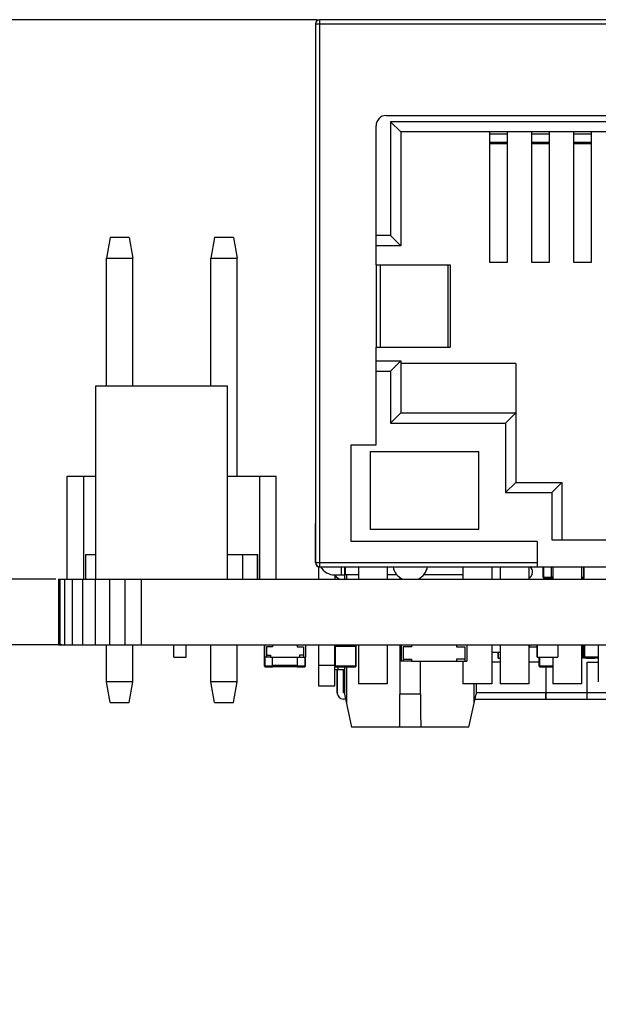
# Model space of a CAD drawing. Header units: inches. Extents: x -29 to 164, y -51 to 83.
# Tile 2 of 164: x 7 to 21, y -51 to -27. Entities that reach past the tile are written whole.
import ezdxf

# ---------------------------------------------------------------- set-up
doc = ezdxf.new("R2010")
doc.units = ezdxf.units.IN
doc.header["$LTSCALE"] = 1.21
doc.header["$MEASUREMENT"] = 0
doc.header["$PDMODE"] = 3
doc.header["$PDSIZE"] = 0.3125
doc.layers.get('0').update_dxf_attribs({"linetype": 'CONTINUOUS'})
doc.layers.get('Defpoints').update_dxf_attribs({"linetype": 'CONTINUOUS'})
doc.layers.add('DIM', color=3, linetype='CONTINUOUS')
doc.styles.get("Standard").update_dxf_attribs({"font": 'txt', "width": 0.8})
doc.dimstyles.get("Standard").update_dxf_attribs({"dimtxt": 0.15625, "dimasz": 0.1875, "dimexe": 0.125, "dimexo": 0.0625, "dimgap": 0.09, "dimtad": 0, "dimtih": 1, "dimtoh": 1, "dimzin": 4, "dimdsep": 46, "dimtxsty": 'STANDARD', "dimblk": '_FILLED', "dimblk1": '_FILLED', "dimblk2": '_FILLED', "dimcen": 0.09, "dimazin": 1, "dimtp": 0.01, "dimtm": 0.01, "dimtfac": 1, "dimtofl": 0, "dimtmove": 0, "dimatfit": 3, "dimldrblk": '_FILLED', "dimfxl": 1, "dimtolj": 1, "dimtzin": 4, "dimarcsym": 0})

# ---------------------------------------------------------------- blocks, each defined once
blk = doc.blocks.new('_FILLED')
at = {"color": 0, "linetype": 'ByBlock'}
blk.add_solid([(0, 0), (-1, 0.167), (-1, -0.167)], dxfattribs=at)
blk = doc.blocks.new('*D22')
at = {"layer": 'Defpoints', "color": 0}
for p in [(7.879, -40.766), (3.213, -42.366), (7.879, -42.366)]:
    blk.add_point(p, dxfattribs=at)
at = {"layer": 'DIM', "color": 0, "lineweight": -2}
for p, q in [((3.213, -38.766), (3.213, -36.766)), ((7.817, -40.766), (3.088, -40.766)), ((7.817, -42.366), (3.088, -42.366)), ((3.213, -44.366), (3.213, -46.366))]:
    blk.add_line(p, q, dxfattribs=at)
at = {"layer": 'DIM', "color": 0, "lineweight": -2, "xscale": 2, "yscale": 2, "zscale": 2}
for p, rotation in [((3.213, -40.766), 270), ((3.213, -42.366), 90)]:
    blk.add_blockref('_FILLED', p, dxfattribs=dict(at, rotation=rotation))
at = {"layer": 'DIM', "color": 0, "insert": (3.213, -48.456), "char_height": 2, "attachment_point": 5, "rotation": 90}
blk.add_mtext('\\A1;1.60', dxfattribs=at)
blk = doc.blocks.new('*D24')
at = {"layer": 'Defpoints', "color": 0}
for p in [(14.231, -27.166), (-0.911, -42.366), (8.032, -42.366)]:
    blk.add_point(p, dxfattribs=at)
at = {"layer": 'DIM', "color": 0, "lineweight": -2}
for p, q in [((14.168, -27.166), (-1.036, -27.166)), ((-0.911, -29.166), (-0.911, -31.876)), ((-0.911, -40.366), (-0.911, -37.656)), ((7.97, -42.366), (-1.036, -42.366))]:
    blk.add_line(p, q, dxfattribs=at)
at = {"layer": 'DIM', "color": 0, "lineweight": -2, "xscale": 2, "yscale": 2, "zscale": 2}
for p, rotation in [((-0.911, -27.166), 90), ((-0.911, -42.366), 270)]:
    blk.add_blockref('_FILLED', p, dxfattribs=dict(at, rotation=rotation))
at = {"layer": 'DIM', "color": 0, "insert": (-0.911, -34.766), "char_height": 2, "attachment_point": 5, "rotation": 90}
blk.add_mtext('\\A1;15.20', dxfattribs=at)

msp = doc.modelspace()

# ---------------------------------------------------------------- linework, layer by layer
at = {"color": 7, "linetype": 'Continuous'}
for p, q in [((14.127, -27.266), (14.127, -39.416)), ((14.131, -27.266), (14.131, -40.366)), ((14.131, -27.266), (30.171, -27.266)), ((14.231, -27.166), (14.231, -40.366)), ((30.071, -27.166), (14.231, -27.166)), ((15.851, -29.496), (28.251, -29.496)), ((15.951, -29.646), (15.951, -32.411)), ((16.201, -29.896), (15.951, -29.646)), ((28.351, -29.646), (15.951, -29.646)), ((15.601, -33.126), (15.601, -29.746)), ((16.201, -29.896), (16.201, -32.661)), ((28.101, -29.896), (16.201, -29.896)), ((18.37, -30.149), (18.371, -29.896)), ((18.791, -29.896), (18.79, -30.149)), ((19.39, -30.149), (19.391, -29.896)), ((19.811, -29.896), (19.81, -30.149)), ((20.41, -30.149), (20.411, -29.896)), ((20.831, -29.896), (20.83, -30.149)), ((18.369, -33.07), (18.37, -30.149)), ((18.79, -30.149), (18.37, -30.149)), ((18.371, -29.94), (18.791, -29.94)), ((18.79, -30.149), (18.789, -33.07)), ((19.389, -33.07), (19.39, -30.149)), ((19.81, -30.149), (19.39, -30.149)), ((19.391, -29.94), (19.811, -29.94)), ((19.81, -30.149), (19.809, -33.07)), ((20.409, -33.07), (20.41, -30.149)), ((20.83, -30.149), (20.41, -30.149)), ((20.411, -29.94), (20.831, -29.94)), ((20.83, -30.149), (20.829, -33.07)), ((18.37, -30.174), (18.79, -30.174)), ((19.39, -30.174), (19.81, -30.174)), ((20.41, -30.174), (20.83, -30.174)), ((9.135, -32.466), (9.047, -32.966)), ((9.599, -32.466), (9.135, -32.466)), ((9.599, -32.466), (9.687, -32.966)), ((11.675, -32.466), (11.587, -32.966)), ((12.139, -32.466), (11.675, -32.466)), ((12.139, -32.466), (12.227, -32.966)), ((15.951, -32.411), (15.601, -32.411)), ((15.951, -32.411), (16.201, -32.661)), ((16.201, -32.661), (15.601, -32.661)), ((9.047, -36.066), (9.047, -32.966)), ((9.047, -32.966), (9.687, -32.966)), ((9.687, -36.066), (9.687, -32.966)), ((11.587, -36.066), (11.587, -32.966)), ((11.587, -32.966), (12.227, -32.966)), ((12.227, -38.266), (12.227, -32.966)), ((15.601, -33.126), (17.4, -33.126)), ((15.61, -35.126), (15.61, -33.126)), ((15.71, -35.126), (15.71, -33.126)), ((17.344, -33.126), (17.344, -35.126)), ((17.4, -33.126), (17.4, -35.126)), ((18.789, -33.07), (18.369, -33.07)), ((19.809, -33.07), (19.389, -33.07)), ((20.829, -33.07), (20.409, -33.07)), ((15.601, -37.506), (15.601, -35.126)), ((15.601, -35.126), (17.4, -35.126)), ((15.601, -35.461), (16.201, -35.461)), ((16.201, -35.461), (15.951, -35.711)), ((18.999, -35.526), (16.199, -35.526)), ((16.201, -35.461), (16.201, -36.726)), ((18.999, -35.526), (18.999, -36.726)), ((15.601, -35.711), (15.951, -35.711)), ((15.951, -35.711), (15.951, -36.976)), ((8.788, -40.766), (8.788, -36.066)), ((8.788, -36.066), (11.988, -36.066)), ((11.988, -40.766), (11.988, -36.066)), ((16.201, -36.726), (15.951, -36.976)), ((16.201, -36.726), (19.001, -36.726)), ((19.001, -36.726), (18.751, -36.976)), ((19.001, -36.726), (19.001, -38.416)), ((15.951, -36.976), (18.751, -36.976)), ((18.751, -36.976), (18.751, -38.666)), ((15.001, -39.856), (15.001, -37.506)), ((15.001, -37.506), (15.601, -37.506)), ((15.458, -37.666), (15.458, -39.566)), ((15.458, -37.666), (18.104, -37.666)), ((18.104, -39.566), (18.104, -37.666)), ((8.097, -40.766), (8.097, -38.266)), ((8.097, -38.266), (8.788, -38.266)), ((8.497, -40.766), (8.497, -38.266)), ((11.988, -38.266), (13.177, -38.266)), ((12.777, -40.766), (12.777, -38.266)), ((13.177, -40.766), (13.177, -38.266)), ((19.001, -38.416), (18.751, -38.666)), ((19.001, -38.416), (20.121, -38.416)), ((19.871, -38.666), (20.121, -38.416)), ((20.121, -38.416), (20.121, -39.816)), ((18.751, -38.666), (19.871, -38.666)), ((19.871, -38.666), (19.871, -39.816)), ((14.128, -39.416), (14.127, -39.416)), ((14.128, -40.366), (14.128, -39.416)), ((18.104, -39.566), (15.458, -39.566)), ((19.521, -39.856), (15.001, -39.856)), ((19.521, -39.856), (19.521, -40.466)), ((19.871, -39.816), (24.431, -39.816)), ((8.547, -40.766), (8.547, -40.166)), ((8.547, -40.166), (8.788, -40.166)), ((11.988, -40.166), (12.727, -40.166)), ((12.359, -40.166), (12.359, -40.766)), ((12.72, -40.766), (12.72, -40.166)), ((12.727, -40.766), (12.727, -40.166)), ((14.131, -40.366), (19.521, -40.366)), ((14.231, -40.366), (14.231, -40.466)), ((14.203, -40.463), (14.203, -40.766)), ((14.231, -40.466), (24.581, -40.466)), ((14.599, -40.666), (14.834, -40.666)), ((14.603, -40.666), (14.603, -40.766)), ((14.754, -40.466), (14.754, -40.666)), ((14.834, -40.466), (14.834, -40.766)), ((14.853, -40.466), (14.853, -40.666)), ((15.175, -40.666), (14.853, -40.666)), ((14.884, -40.666), (14.884, -40.766)), ((15.175, -40.466), (15.175, -40.766)), ((15.875, -40.466), (15.875, -40.766)), ((16.11, -40.666), (15.875, -40.666)), ((17.715, -40.666), (16.758, -40.666)), ((17.715, -40.466), (17.715, -40.766)), ((18.415, -40.466), (18.415, -40.766)), ((18.617, -40.466), (18.617, -40.766)), ((19.317, -40.466), (19.317, -40.766)), ((19.663, -40.731), (19.663, -40.466)), ((19.663, -40.466), (19.663, -40.731)), ((19.683, -40.751), (19.683, -40.466)), ((19.863, -40.751), (19.863, -40.466)), ((19.897, -40.466), (19.897, -40.766)), ((20.597, -40.466), (20.597, -40.766)), ((20.643, -40.466), (20.643, -40.751)), ((20.663, -40.731), (20.663, -40.466)), ((7.879, -40.766), (7.879, -42.366)), ((7.879, -40.766), (32.54, -40.766)), ((7.918, -40.766), (7.918, -42.366)), ((8.032, -40.766), (8.032, -42.366)), ((8.218, -40.766), (8.218, -42.366)), ((8.468, -40.766), (8.468, -42.366)), ((8.773, -40.766), (8.773, -42.366)), ((9.12, -40.766), (9.12, -42.366)), ((9.497, -40.766), (9.497, -42.366)), ((9.889, -40.766), (9.889, -42.366)), ((16.184, -40.735), (16.184, -40.766)), ((16.684, -40.766), (16.684, -40.735)), ((19.863, -40.731), (19.663, -40.731)), ((19.683, -40.751), (19.863, -40.751)), ((19.897, -40.721), (19.863, -40.721)), ((19.863, -40.741), (19.897, -40.741)), ((20.663, -40.731), (20.597, -40.731)), ((20.597, -40.751), (20.643, -40.751)), ((7.879, -42.366), (52.588, -42.366)), ((9.047, -43.266), (9.047, -42.366)), ((9.687, -43.266), (9.687, -42.366)), ((10.688, -42.666), (10.688, -42.366)), ((10.988, -42.666), (10.988, -42.366)), ((11.587, -43.266), (11.587, -42.366)), ((12.227, -43.266), (12.227, -42.366)), ((12.888, -42.366), (12.888, -42.666)), ((12.888, -42.366), (12.888, -42.666)), ((13.088, -42.366), (13.088, -42.416)), ((13.688, -42.366), (13.688, -42.416)), ((13.888, -42.366), (13.888, -42.666)), ((14.203, -42.366), (14.203, -42.866)), ((14.603, -42.366), (14.603, -42.389)), ((14.704, -42.366), (14.704, -42.382)), ((14.834, -42.366), (14.834, -42.382)), ((14.884, -42.366), (14.884, -42.382)), ((15.175, -42.366), (15.175, -43.316)), ((15.875, -42.366), (15.875, -43.316)), ((16.184, -42.366), (16.184, -43.566)), ((16.209, -42.366), (16.209, -42.766)), ((16.209, -42.366), (16.209, -42.766)), ((16.21, -42.366), (16.21, -42.766)), ((16.21, -42.366), (16.21, -42.766)), ((16.46, -42.366), (16.46, -42.416)), ((17.56, -42.366), (17.56, -42.416)), ((17.81, -42.366), (17.81, -42.766)), ((18.415, -42.366), (18.415, -43.316)), ((18.617, -42.366), (18.617, -43.316)), ((19.317, -42.366), (19.317, -43.316)), ((19.331, -42.366), (19.331, -42.416)), ((19.52, -42.366), (19.52, -42.666)), ((19.52, -42.366), (19.52, -42.666)), ((19.52, -42.366), (19.52, -42.666)), ((19.52, -42.366), (19.52, -42.666)), ((19.521, -42.666), (19.521, -42.366)), ((19.521, -42.366), (19.521, -42.666)), ((20.021, -42.366), (20.021, -42.666)), ((20.597, -42.366), (20.597, -43.316)), ((20.637, -42.691), (20.637, -42.366)), ((20.637, -42.366), (20.637, -42.691)), ((20.667, -42.366), (20.667, -42.691)), ((20.667, -42.366), (20.667, -42.691)), ((20.668, -42.366), (20.667, -42.666)), ((20.668, -42.366), (20.668, -42.666)), ((20.668, -42.366), (20.668, -42.666)), ((20.668, -42.366), (20.668, -42.666)), ((20.668, -42.366), (20.668, -42.666)), ((20.669, -42.366), (20.669, -42.666)), ((12.888, -42.882), (12.888, -42.402)), ((12.888, -42.402), (12.888, -42.882)), ((12.888, -42.402), (12.888, -42.402)), ((12.938, -42.416), (12.938, -42.666)), ((13.088, -42.416), (12.938, -42.416)), ((13.688, -42.416), (13.838, -42.416)), ((13.838, -42.416), (13.838, -42.666)), ((14.599, -42.882), (14.599, -42.402)), ((14.599, -42.402), (14.599, -42.882)), ((14.599, -42.402), (15.119, -42.402)), ((14.619, -42.902), (14.619, -42.382)), ((14.619, -42.382), (15.099, -42.382)), ((15.099, -42.382), (15.099, -42.882)), ((15.119, -42.882), (15.119, -42.402)), ((16.26, -42.416), (16.26, -42.766)), ((16.46, -42.416), (16.26, -42.416)), ((17.56, -42.416), (17.76, -42.416)), ((17.76, -42.416), (17.76, -42.766)), ((18.415, -42.546), (18.617, -42.546)), ((18.573, -42.691), (18.573, -42.546)), ((18.573, -42.546), (18.573, -42.691)), ((19.317, -42.416), (19.521, -42.416)), ((20.597, -42.416), (20.637, -42.416)), ((20.637, -42.391), (20.637, -42.391)), ((20.667, -42.391), (20.667, -42.391)), ((21.004, -42.386), (21.004, -43.266)), ((10.688, -42.666), (10.988, -42.666)), ((13.038, -42.666), (12.888, -42.666)), ((12.908, -42.902), (12.908, -42.666)), ((12.938, -42.616), (13.038, -42.616)), ((13.038, -42.616), (13.038, -42.666)), ((13.038, -42.666), (13.888, -42.666)), ((13.088, -42.902), (13.088, -42.666)), ((13.209, -42.667), (13.209, -42.666)), ((13.209, -42.667), (13.29, -42.667)), ((13.29, -42.666), (13.29, -42.667)), ((13.301, -42.667), (13.301, -42.666)), ((13.301, -42.667), (13.382, -42.667)), ((13.341, -42.667), (13.341, -42.666)), ((13.382, -42.667), (13.382, -42.666)), ((13.393, -42.667), (13.393, -42.666)), ((13.393, -42.667), (13.477, -42.667)), ((13.411, -42.667), (13.411, -42.666)), ((13.425, -42.667), (13.425, -42.666)), ((13.477, -42.667), (13.477, -42.666)), ((13.487, -42.667), (13.487, -42.666)), ((13.487, -42.667), (13.568, -42.667)), ((13.528, -42.667), (13.528, -42.666)), ((13.568, -42.667), (13.568, -42.666)), ((13.688, -42.666), (13.688, -42.902)), ((13.738, -42.616), (13.738, -42.666)), ((13.838, -42.616), (13.738, -42.616)), ((13.868, -42.666), (13.868, -42.902)), ((13.888, -42.882), (13.888, -42.666)), ((16.46, -42.766), (16.209, -42.766)), ((16.26, -42.716), (16.46, -42.716)), ((16.46, -42.716), (16.46, -42.766)), ((16.46, -42.766), (17.81, -42.766)), ((16.684, -43.566), (16.684, -42.766)), ((16.782, -42.767), (16.782, -42.766)), ((16.782, -42.767), (16.886, -42.767)), ((16.783, -42.767), (16.783, -42.766)), ((16.837, -42.767), (16.837, -42.766)), ((16.864, -42.767), (16.864, -42.766)), ((16.886, -42.767), (16.886, -42.766)), ((16.9, -42.767), (16.9, -42.766)), ((16.9, -42.767), (17.003, -42.767)), ((16.901, -42.767), (16.901, -42.766)), ((16.952, -42.767), (16.952, -42.766)), ((17.003, -42.767), (17.003, -42.766)), ((17.016, -42.767), (17.016, -42.766)), ((17.016, -42.767), (17.118, -42.767)), ((17.017, -42.767), (17.017, -42.766)), ((17.032, -42.767), (17.032, -42.766)), ((17.069, -42.767), (17.069, -42.766)), ((17.108, -42.767), (17.108, -42.766)), ((17.118, -42.767), (17.118, -42.766)), ((17.133, -42.767), (17.133, -42.766)), ((17.133, -42.767), (17.236, -42.767)), ((17.134, -42.767), (17.134, -42.766)), ((17.185, -42.767), (17.185, -42.766)), ((17.236, -42.767), (17.236, -42.766)), ((17.56, -42.716), (17.56, -42.766)), ((17.76, -42.716), (17.56, -42.716)), ((17.715, -42.766), (17.715, -43.316)), ((18.617, -42.786), (18.415, -42.786)), ((18.573, -42.666), (18.573, -42.666)), ((18.573, -42.691), (18.617, -42.691)), ((19.563, -42.786), (19.317, -42.786)), ((19.52, -42.666), (19.52, -42.666)), ((19.521, -42.666), (19.52, -42.666)), ((19.521, -42.666), (20.021, -42.666)), ((19.563, -42.882), (19.563, -42.666)), ((19.563, -42.666), (19.563, -42.882)), ((19.583, -42.902), (19.583, -42.666)), ((19.704, -42.667), (19.704, -42.666)), ((19.705, -42.667), (19.705, -42.666)), ((19.705, -42.667), (19.837, -42.667)), ((19.717, -42.667), (19.717, -42.666)), ((19.776, -42.667), (19.776, -42.666)), ((19.837, -42.667), (19.837, -42.666)), ((19.897, -42.666), (19.897, -43.316)), ((20.637, -42.666), (20.637, -42.666)), ((20.997, -42.691), (20.637, -42.691)), ((20.667, -42.666), (20.667, -42.666)), ((20.668, -42.666), (20.668, -42.666)), ((20.668, -42.666), (20.668, -42.666)), ((21.004, -42.666), (20.669, -42.666)), ((20.718, -42.691), (20.718, -42.701)), ((20.916, -42.701), (20.718, -42.701)), ((20.722, -42.691), (20.722, -42.701)), ((20.733, -43.686), (20.733, -42.786)), ((20.733, -42.786), (21.004, -42.786)), ((20.758, -42.691), (20.758, -42.701)), ((20.837, -42.691), (20.837, -42.701)), ((20.852, -42.667), (20.852, -42.666)), ((20.852, -42.667), (20.852, -42.666)), ((20.853, -42.667), (20.853, -42.666)), ((20.853, -42.667), (20.973, -42.667)), ((20.888, -42.667), (20.888, -42.666)), ((20.916, -42.691), (20.916, -42.701)), ((20.928, -42.667), (20.928, -42.666)), ((20.935, -42.666), (20.935, -42.667)), ((20.957, -42.667), (20.957, -42.666)), ((20.971, -42.667), (20.971, -42.666)), ((20.973, -42.667), (20.973, -42.666)), ((20.997, -42.666), (20.997, -42.691)), ((13.088, -42.882), (12.888, -42.882)), ((12.908, -42.902), (13.088, -42.902)), ((13.688, -42.872), (13.088, -42.872)), ((13.088, -42.892), (13.688, -42.892)), ((13.888, -42.882), (13.688, -42.882)), ((13.688, -42.902), (13.868, -42.902)), ((14.203, -42.866), (14.203, -43.366)), ((14.599, -42.866), (14.203, -42.866)), ((15.119, -42.882), (14.599, -42.882)), ((14.603, -43.366), (14.603, -42.894)), ((14.834, -42.906), (14.603, -42.906)), ((14.603, -42.966), (14.834, -42.966)), ((14.619, -42.902), (15.099, -42.902)), ((14.656, -42.966), (14.656, -43.536)), ((14.658, -43.536), (14.658, -42.966)), ((14.684, -42.966), (14.684, -42.902)), ((14.808, -43.536), (14.808, -42.966)), ((14.834, -42.902), (14.834, -43.566)), ((14.884, -42.902), (14.884, -43.795)), ((15.099, -42.882), (15.099, -42.902)), ((19.897, -42.882), (19.563, -42.882)), ((19.583, -42.902), (19.897, -42.902)), ((19.733, -42.902), (19.733, -43.686)), ((9.135, -43.766), (9.047, -43.266)), ((9.687, -43.266), (9.047, -43.266)), ((9.599, -43.766), (9.687, -43.266)), ((11.675, -43.766), (11.587, -43.266)), ((12.227, -43.266), (11.587, -43.266)), ((12.139, -43.766), (12.227, -43.266)), ((15.875, -43.316), (15.175, -43.316)), ((18.415, -43.316), (17.715, -43.316)), ((17.984, -43.795), (17.984, -43.316)), ((18.034, -43.316), (18.034, -43.566)), ((19.317, -43.316), (18.617, -43.316)), ((20.597, -43.316), (19.897, -43.316)), ((14.203, -43.366), (14.603, -43.366)), ((14.834, -43.536), (14.808, -43.536)), ((14.834, -43.566), (15.009, -44.366)), ((16.184, -43.795), (16.184, -43.566)), ((16.684, -43.566), (16.184, -43.566)), ((16.684, -43.566), (16.684, -43.795)), ((17.859, -44.366), (18.034, -43.566)), ((25.858, -43.536), (18.034, -43.536)), ((9.135, -43.766), (9.599, -43.766)), ((11.675, -43.766), (12.139, -43.766)), ((14.86, -43.686), (14.808, -43.686)), ((18.008, -43.686), (25.858, -43.686)), ((17.859, -44.366), (15.009, -44.366))]:
    msp.add_line(p, q, dxfattribs=at)
at = {"color": 40, "linetype": 'Continuous'}
for p, q in [((19.733, -43.686), (19.733, -43.536)), ((20.733, -43.686), (20.733, -43.536))]:
    msp.add_line(p, q, dxfattribs=at)
at = {"color": 7, "linetype": 'Continuous'}
for centre, radius, start, end in [((14.227, -27.266), 0.1, 90, 180), ((14.231, -27.266), 0.1, 90, 180), ((15.851, -29.746), 0.25, 90, 180), ((14.229, -40.366), 0.1, 180, 270), ((14.231, -40.366), 0.1, 180, 270), ((14.599, -40.266), 0.4, 210.3603, 270), ((14.756, -40.593), 0.173, 206.7897, 270), ((16.435, -40.391), 0.425, 190.3919, 243.2746), ((16.435, -40.391), 0.425, 296.7057, 349.6161), ((19.232, -40.593), 0.173, 299.8939, 47.9567), ((19.683, -40.731), 0.02, 180, 270), ((19.683, -40.731), 0.02, 180, 270), ((20.643, -40.731), 0.02, 270, 0), ((12.908, -42.402), 0.02, 173.6937, 180), ((12.908, -42.402), 0.02, 177.0736, 180), ((14.619, -42.402), 0.02, 90, 180), ((14.619, -42.402), 0.02, 90, 180), ((15.099, -42.402), 0.02, 0, 90), ((12.908, -42.882), 0.02, 180, 270), ((12.908, -42.882), 0.02, 180, 270), ((13.868, -42.882), 0.02, 270, 0), ((14.619, -42.882), 0.02, 180, 270), ((14.619, -42.882), 0.02, 180, 270), ((15.099, -42.882), 0.02, 270, 0), ((19.583, -42.882), 0.02, 180, 270), ((19.583, -42.882), 0.02, 180, 270), ((14.808, -43.536), 0.15, 180, 270)]:
    msp.add_arc(centre, radius, start, end, dxfattribs=at)
at = {"color": 40, "linetype": 'Continuous'}
msp.add_arc((14.806, -43.536), 0.15, 180, 191.4894, dxfattribs=at)
at = {"color": 7, "linetype": 'Continuous'}
for centre, start_param, end_param in [((14.884, -43.795), -1.667088, -1.570786), ((17.984, -43.795), -4.712378, -4.616076)]:
    msp.add_ellipse(centre, major_axis=(0, 5.943), ratio=0.21875, start_param=start_param, end_param=end_param, dxfattribs=at)

# ---------------------------------------------------------------- dimensions: what is measured, and where the dimension line sits
at = {"layer": 'DIM'}
for base, p1, p2, picture, middle in [((-0.911, -42.366), (14.231, -27.166), (8.032, -42.366), '*D24', (-0.911, -34.766)), ((3.213, -42.366), (7.879, -40.766), (7.879, -42.366), '*D22', (3.213, -48.456))]:
    dim = msp.add_linear_dim(base=base, p1=p1, p2=p2, angle=90, dimstyle='STANDARD', override={"dimtxt": 2, "dimasz": 2, "dimtih": 0, "dimtoh": 0, "dimzin": 0, "dimcen": 0.198, "dimadec": 0, "dimazin": 0, "dimtp": 0, "dimtm": 0, "dimtdec": 4, "dimtzin": 0}, dxfattribs=at)
    dim.commit()
    dim.dimension.update_dxf_attribs({"geometry": picture, "text_midpoint": middle})

doc.saveas('drawing.dxf')
